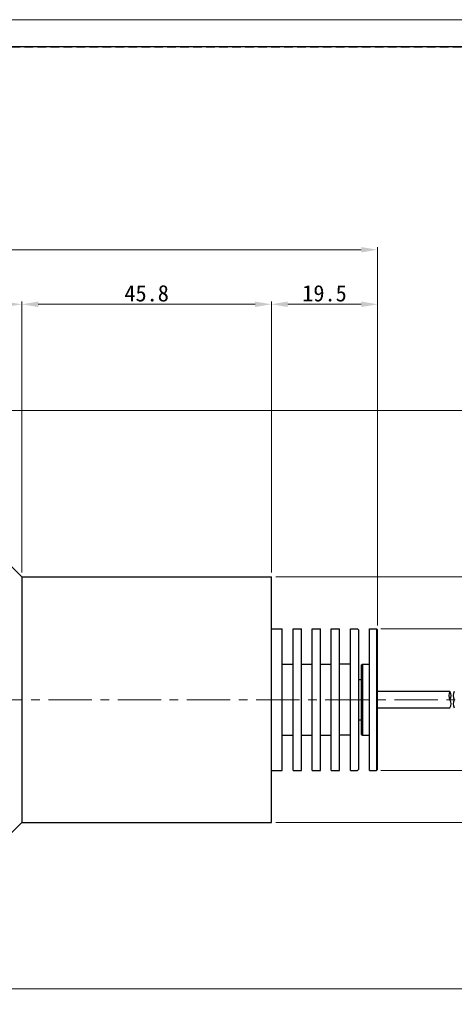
# Model space of a CAD drawing. Header units: millimetres. Extents: x -201 to 202, y 143 to 428.
# Tile 3 of 8: x 17 to 97, y 247 to 428. Entities that reach past the tile are written whole.
import ezdxf

# ---------------------------------------------------------------- set-up
doc = ezdxf.new("R2010")
doc.units = ezdxf.units.MM
doc.header["$LTSCALE"] = 0.25
doc.linetypes.add('CENTER', pattern=[50.8, 31.75, -6.35, 6.35, -6.35])
doc.linetypes.add('HIDDEN', pattern=[9.525, 6.35, -3.175])
doc.layers.add('CENTER', color=1, linetype='CENTER', lineweight=9)
doc.layers.add('DIMENSION', color=6, linetype='Continuous', lineweight=15)
doc.layers.add('EMPTY LINE', color=252, linetype='Continuous', lineweight=0, plot=False)
doc.layers.add('FORM', color=7, linetype='Continuous')
doc.layers.add('PARTS', color=7, linetype='Continuous')
doc.styles.add('(TNK)aSS', font='txt', dxfattribs={"width": 0.75, "oblique": 15, "height": 3.5})
doc.styles.add('VS Standard', font='msgothic.ttc', dxfattribs={"height": 3})
doc.dimstyles.new('TMIZO', dxfattribs={"dimscale": 0, "dimtxt": 3.5, "dimasz": 3, "dimexe": 0.5, "dimexo": 0.8, "dimgap": 0.5, "dimtad": 3, "dimtoh": 1, "dimdec": 1, "dimrnd": 0.005, "dimdsep": 46, "dimtxsty": '(TNK)aSS', "dimcen": 0, "dimclrd": 5, "dimclre": 5, "dimclrt": 5, "dimaunit": 1, "dimadec": 0, "dimazin": 2, "dimtfac": 1, "dimtdec": 1, "dimtmove": 0, "dimatfit": 3, "dimfxl": 1, "dimtzin": 0, "dimlwd": -1, "dimlwe": -1, "dimarcsym": 0})

# ---------------------------------------------------------------- blocks, each defined once
blk = doc.blocks.new('*D169')
at = {"layer": 'Defpoints', "color": 0}
for p in [(82.61, 385.57), (-125.19, 360.07), (82.61, 315.87)]:
    blk.add_point(p, dxfattribs=at)
at = {"layer": 'DIMENSION', "color": 0}
for p, q in [((-125.19, 360.87), (-125.19, 386.07)), ((-122.19, 385.57), (79.61, 385.57)), ((82.61, 316.67), (82.61, 386.07))]:
    blk.add_line(p, q, dxfattribs=at)
for points in [[(-122.19, 386.07), (-122.19, 385.07), (-125.19, 385.57)], [(79.61, 385.07), (79.61, 386.07), (82.61, 385.57)]]:
    blk.add_solid(points, dxfattribs=at)
at = {"layer": 'DIMENSION', "color": 0, "insert": (-21.29, 387.57), "char_height": 3, "attachment_point": 5, "style": 'VS Standard'}
blk.add_mtext('207.8', dxfattribs=at)
blk = doc.blocks.new('*D172')
at = {"layer": 'Defpoints', "color": 0}
for p in [(17.31, 375.57), (-13.19, 356.07), (17.31, 325.57)]:
    blk.add_point(p, dxfattribs=at)
at = {"layer": 'DIMENSION', "color": 0}
for p, q in [((-13.19, 356.87), (-13.19, 376.07)), ((-10.19, 375.57), (14.31, 375.57)), ((17.31, 326.37), (17.31, 376.07))]:
    blk.add_line(p, q, dxfattribs=at)
for points in [[(-10.19, 376.07), (-10.19, 375.07), (-13.19, 375.57)], [(14.31, 375.07), (14.31, 376.07), (17.31, 375.57)]]:
    blk.add_solid(points, dxfattribs=at)
at = {"layer": 'DIMENSION', "color": 0, "insert": (2.06, 377.57), "char_height": 3, "attachment_point": 5, "style": 'VS Standard'}
blk.add_mtext('30.5', dxfattribs=at)
blk = doc.blocks.new('*D173')
at = {"layer": 'Defpoints', "color": 0}
for p in [(63.11, 375.57), (17.31, 325.57), (63.11, 325.57)]:
    blk.add_point(p, dxfattribs=at)
at = {"layer": 'DIMENSION', "color": 0}
for p, q in [((17.31, 326.37), (17.31, 376.07)), ((20.31, 375.57), (60.11, 375.57)), ((63.11, 326.37), (63.11, 376.07))]:
    blk.add_line(p, q, dxfattribs=at)
for points in [[(20.31, 376.07), (20.31, 375.07), (17.31, 375.57)], [(60.11, 375.07), (60.11, 376.07), (63.11, 375.57)]]:
    blk.add_solid(points, dxfattribs=at)
at = {"layer": 'DIMENSION', "color": 0, "insert": (40.21, 377.57), "char_height": 3, "attachment_point": 5, "style": 'VS Standard'}
blk.add_mtext('45.8', dxfattribs=at)
blk = doc.blocks.new('*D174')
at = {"layer": 'Defpoints', "color": 0}
for p in [(82.61, 375.57), (63.11, 325.57), (82.61, 315.87)]:
    blk.add_point(p, dxfattribs=at)
at = {"layer": 'DIMENSION', "color": 0}
for p, q in [((63.11, 326.37), (63.11, 376.07)), ((66.11, 375.57), (79.61, 375.57)), ((82.61, 316.67), (82.61, 376.07))]:
    blk.add_line(p, q, dxfattribs=at)
for points in [[(66.11, 376.07), (66.11, 375.07), (63.11, 375.57)], [(79.61, 375.07), (79.61, 376.07), (82.61, 375.57)]]:
    blk.add_solid(points, dxfattribs=at)
at = {"layer": 'DIMENSION', "color": 0, "insert": (72.86, 377.57), "char_height": 3, "attachment_point": 5, "style": 'VS Standard'}
blk.add_mtext('19.5', dxfattribs=at)
blk = doc.blocks.new('*D176')
at = {"layer": 'Defpoints', "color": 0}
for p in [(82.41, 316.07), (82.41, 290.07), (142.94, 290.07)]:
    blk.add_point(p, dxfattribs=at)
at = {"layer": 'DIMENSION', "color": 0}
for p, q in [((83.21, 316.07), (143.44, 316.07)), ((142.94, 313.07), (142.94, 293.07)), ((83.21, 290.07), (143.44, 290.07))]:
    blk.add_line(p, q, dxfattribs=at)
for points in [[(143.44, 313.07), (142.44, 313.07), (142.94, 316.07)], [(142.44, 293.07), (143.44, 293.07), (142.94, 290.07)]]:
    blk.add_solid(points, dxfattribs=at)
at = {"layer": 'DIMENSION', "color": 0, "insert": (140.7, 303.07), "char_height": 3, "attachment_point": 5, "rotation": 90, "style": 'VS Standard'}
blk.add_mtext('φ26', dxfattribs=at)
blk = doc.blocks.new('*D177')
at = {"layer": 'Defpoints', "color": 0}
for p in [(63.11, 325.57), (63.11, 280.57), (152.94, 280.57)]:
    blk.add_point(p, dxfattribs=at)
at = {"layer": 'DIMENSION', "color": 0}
for p, q in [((63.91, 325.57), (153.44, 325.57)), ((152.94, 322.57), (152.94, 283.57)), ((63.91, 280.57), (153.44, 280.57))]:
    blk.add_line(p, q, dxfattribs=at)
for points in [[(153.44, 322.57), (152.44, 322.57), (152.94, 325.57)], [(152.44, 283.57), (153.44, 283.57), (152.94, 280.57)]]:
    blk.add_solid(points, dxfattribs=at)
at = {"layer": 'DIMENSION', "color": 0, "insert": (150.7, 303.07), "char_height": 3, "attachment_point": 5, "rotation": 90, "style": 'VS Standard'}
blk.add_mtext('φ45', dxfattribs=at)
blk = doc.blocks.new('*D178')
at = {"layer": 'Defpoints', "color": 0}
for p in [(-13.19, 356.07), (-13.19, 250.07), (162.94, 250.07)]:
    blk.add_point(p, dxfattribs=at)
at = {"layer": 'DIMENSION', "color": 0}
for p, q in [((-12.39, 356.07), (163.44, 356.07)), ((162.94, 353.07), (162.94, 253.07)), ((-12.39, 250.07), (163.44, 250.07))]:
    blk.add_line(p, q, dxfattribs=at)
for points in [[(163.44, 353.07), (162.44, 353.07), (162.94, 356.07)], [(162.44, 253.07), (163.44, 253.07), (162.94, 250.07)]]:
    blk.add_solid(points, dxfattribs=at)
at = {"layer": 'DIMENSION', "color": 0, "insert": (160.7, 303.07), "char_height": 3, "attachment_point": 5, "rotation": 90, "style": 'VS Standard'}
blk.add_mtext('φ106', dxfattribs=at)

msp = doc.modelspace()

# ---------------------------------------------------------------- linework, layer by layer
at = {"layer": 'CENTER'}
msp.add_line((-130.188, 303.074), (129.44, 303.074), dxfattribs=at)
at = {"layer": 'EMPTY LINE'}
msp.add_line((201.5, 427.75), (-201.5, 427.75), dxfattribs=at)
at = {"layer": 'FORM', "linetype": 'HIDDEN'}
msp.add_lwpolyline([(-196.5, 422.75), (196.5, 422.75), (196.5, 147.75), (-196.5, 147.75)], close=True, dxfattribs=at)
at = {"layer": 'FORM'}
msp.add_lwpolyline([(-196.5, 422.75), (-196.5, 147.75), (-78.5, 147.75), (-78.5, 159.75), (16.5, 159.75), (16.5, 177.25), (196.5, 177.25), (196.5, 422.75), (-196.5, 422.75)], close=True, dxfattribs=at)
at = {"layer": 'PARTS'}
for p, q in [((-13.188, 356.074), (17.312, 325.574)), ((17.312, 325.574), (63.112, 325.574)), ((17.312, 325.574), (17.312, 280.574)), ((63.112, 280.574), (63.112, 325.574)), ((63.112, 316.074), (63.112, 322.124)), ((63.112, 316.074), (65.112, 316.074)), ((65.112, 290.074), (65.112, 316.074)), ((67.112, 316.074), (68.612, 316.074)), ((67.112, 290.074), (67.112, 316.074)), ((68.612, 290.074), (68.612, 316.074)), ((70.612, 316.074), (72.112, 316.074)), ((70.612, 290.074), (70.612, 316.074)), ((72.112, 290.074), (72.112, 316.074)), ((74.112, 316.074), (75.612, 316.074)), ((74.112, 290.074), (74.112, 316.074)), ((75.612, 290.074), (75.612, 316.074)), ((77.612, 290.074), (77.612, 316.074)), ((77.612, 316.074), (78.912, 316.074)), ((78.912, 316.074), (79.112, 315.874)), ((79.112, 315.874), (79.112, 290.274)), ((65.112, 309.574), (67.112, 309.574)), ((68.612, 309.574), (70.612, 309.574)), ((72.112, 309.574), (74.112, 309.574)), ((77.612, 309.574), (75.612, 309.574)), ((65.112, 296.574), (67.112, 296.574)), ((68.612, 296.574), (70.612, 296.574)), ((72.112, 296.574), (74.112, 296.574)), ((77.612, 296.574), (75.612, 296.574)), ((63.112, 290.074), (65.112, 290.074)), ((67.112, 290.074), (68.612, 290.074)), ((70.612, 290.074), (72.112, 290.074)), ((74.112, 290.074), (75.612, 290.074)), ((77.612, 290.074), (78.912, 290.074)), ((78.912, 290.074), (79.112, 290.274)), ((-13.188, 250.074), (17.312, 280.574)), ((17.312, 280.574), (63.112, 280.574))]:
    msp.add_line(p, q, dxfattribs=at)
at = {"layer": 'PARTS', "color": 7}
for p, q in [((81.112, 290.074), (81.112, 316.074)), ((81.112, 316.074), (82.412, 316.074)), ((82.412, 316.074), (82.612, 315.874)), ((82.612, 290.274), (82.612, 315.874)), ((79.612, 309.374), (79.812, 309.574)), ((79.612, 309.374), (79.612, 296.774)), ((79.812, 309.574), (81.112, 309.574)), ((79.112, 306.774), (79.612, 306.774)), ((79.112, 299.374), (79.612, 299.374)), ((79.612, 296.774), (79.812, 296.574)), ((79.812, 296.574), (81.112, 296.574)), ((81.112, 290.074), (82.412, 290.074)), ((82.412, 290.074), (82.612, 290.274))]:
    msp.add_line(p, q, dxfattribs=at)
at = {"layer": 'PARTS', "color": 0}
for p, q in [((82.412, 316.074), (82.412, 290.074)), ((79.812, 309.574), (79.812, 296.574)), ((95.891, 304.574), (82.612, 304.574)), ((82.612, 301.574), (95.891, 301.574))]:
    msp.add_line(p, q, dxfattribs=at)
for centre, start, end in [((97.091, 303.824), 147.99462, 212.00538), ((94.691, 303.824), 327.99462, 32.00538), ((97.891, 303.824), 147.99462, 212.00538), ((94.691, 302.324), 327.99462, 32.00538), ((97.891, 302.324), 147.99462, 212.00538)]:
    msp.add_arc(centre, 1.415, start, end, dxfattribs=at)

# ---------------------------------------------------------------- dimensions: what is measured, and where the dimension line sits
at = {"layer": 'DIMENSION'}
for base, p1, p2, picture, middle in [((82.612, 385.574), (-125.188, 360.074), (82.612, 315.874), '*D169', (-21.288, 387.575)), ((17.312, 375.574), (-13.188, 356.074), (17.312, 325.574), '*D172', (2.062, 377.575)), ((63.112, 375.574), (17.312, 325.574), (63.112, 325.574), '*D173', (40.212, 377.575)), ((82.612, 375.574), (63.112, 325.574), (82.612, 315.874), '*D174', (72.862, 377.575))]:
    dim = msp.add_linear_dim(base=base, p1=p1, p2=p2, dimstyle='TMIZO', override={"dimscale": 1, "dimtoh": 0, "dimtxsty": 'VS Standard', "dimclrd": 0, "dimclre": 0, "dimclrt": 0}, dxfattribs=at)
    dim.commit()
    dim.dimension.update_dxf_attribs({"geometry": picture, "text_midpoint": middle})
for base, p1, p2, picture, middle in [((162.94, 250.074), (-13.188, 356.074), (-13.188, 250.074), '*D178', (160.696, 303.074)), ((152.94, 280.574), (63.112, 325.574), (63.112, 280.574), '*D177', (150.696, 303.074)), ((142.94, 290.074), (82.412, 316.074), (82.412, 290.074), '*D176', (140.696, 303.074))]:
    dim = msp.add_linear_dim(base=base, p1=p1, p2=p2, angle=90, text='φ<>', dimstyle='TMIZO', override={"dimscale": 1, "dimtoh": 0, "dimtxsty": 'VS Standard', "dimclrd": 0, "dimclre": 0, "dimclrt": 0}, dxfattribs=at)
    dim.commit()
    dim.dimension.update_dxf_attribs({"geometry": picture, "text_midpoint": middle})

doc.saveas('drawing.dxf')
